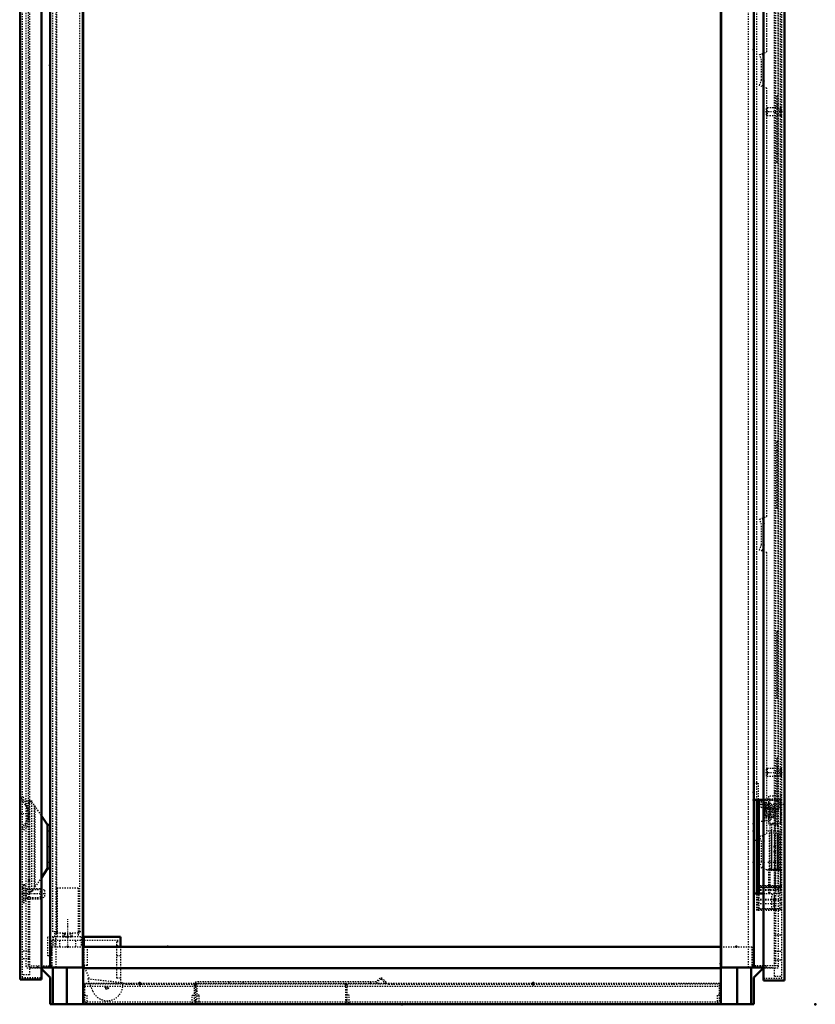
# Model space of a CAD drawing. Header units: millimetres. Extents: x -4 to 2880, y 0 to 4802.
# Tile 6 of 14: x 1561 to 2198, y 1652 to 2439. Entities that reach past the tile are written whole.
import ezdxf

# ---------------------------------------------------------------- set-up
doc = ezdxf.new("R2010")
doc.units = ezdxf.units.MM
doc.linetypes.add('Center', pattern=[1.5, 0.45, -0.5, 0.05, -0.5])
doc.linetypes.add('Dashed', pattern=[2, 1, -1])
for name, color, linetype, lineweight in [('2d ConnectionPoints', 7, 'Continuous', 50), ('AM_0', 7, 'Continuous', 50), ('AM_5', 3, 'Continuous', 25), ('AM_7', 7, 'Center', 25), ('AM_9', 6, 'Dashed', 25)]:
    doc.layers.add(name, color=color, linetype=linetype, lineweight=lineweight)

# ---------------------------------------------------------------- blocks, each defined once
blk = doc.blocks.new('82_CBP060_0__Bottom_Plate_2_0_in_MCS22066R5_0L__1300')
at = {"layer": 'AM_9'}
for p, q in [((1846.55, 1669.9), (1702.2, 1669.9)), ((1702.2, 1668.9), (1702.2, 1669.9)), ((1729, 1668.9), (1729, 1669.9)), ((1740.1, 1668.9), (1740.1, 1669.9)), ((1842.2, 1668.9), (1842.2, 1669.9)), ((1849.55, 1672.9), (1846.55, 1669.9)), ((1846.96, 1668.9), (1849.96, 1671.9)), ((1851.21, 1672.9), (1849.55, 1672.9)), ((1849.96, 1671.9), (1850.79, 1671.9)), ((1850.79, 1671.9), (1853.79, 1668.9)), ((1854.5, 1669.61), (1851.21, 1672.9)), ((1702.2, 1668.9), (1842.2, 1668.9)), ((1702.2, 1667.9), (1702.2, 1662.35)), ((1703.2, 1662.35), (1702.2, 1662.35)), ((1703.2, 1668.9), (1703.2, 1655.35)), ((1853.79, 1668.9), (1854.5, 1669.61)), ((1703.2, 1655.35), (1702.2, 1655.35)), ((1702.2, 1654.35), (1702.2, 1654)), ((1702.2, 1654), (1704.9, 1654)), ((1704.9, 1659.2), (1703.2, 1659.2)), ((1704.9, 1654), (1704.9, 1659.2))]:
    blk.add_line(p, q, dxfattribs=at)
blk = doc.blocks.new('83_CBP060_0__Bottom_Plate_1_0_in_MCS22066R5_0L__1300')
at = {"layer": 'AM_9'}
for p, q in [((1612.2, 1668.9), (1702.2, 1668.9)), ((1613.2, 1667.9), (1613.2, 1654.35)), ((1639, 1667.9), (1639, 1668.9)), ((1646.5, 1667.9), (1702.2, 1667.9)), ((1650.3, 1667.9), (1650.3, 1668.9)), ((1701.2, 1654.35), (1701.2, 1667.9)), ((1702.2, 1653), (1702.2, 1668.9)), ((1612.2, 1661.35), (1613.2, 1661.35)), ((1612.2, 1654.35), (1613.2, 1654.35)), ((1613.2, 1659.2), (1615, 1659.2)), ((1615, 1659.2), (1615, 1653)), ((1699.4, 1653), (1699.4, 1659.2)), ((1699.4, 1659.2), (1701.2, 1659.2)), ((1701.2, 1661.35), (1702.2, 1661.35)), ((1701.2, 1654.35), (1702.2, 1654.35)), ((1615, 1653), (1612.2, 1653)), ((1702.2, 1653), (1699.4, 1653))]:
    blk.add_line(p, q, dxfattribs=at)
blk = doc.blocks.new('84_CBPW600D300_0__Bottom_Plate_3_0_in_MCS22066R5_0L__1300')
at = {"layer": 'AM_9'}
for p, q in [((1822.2, 1653), (1822.2, 1668.9)), ((1823.2, 1667.9), (1823.2, 1654.35)), ((1842.2, 1668.9), (2122.2, 1668.9)), ((1849, 1667.9), (1849, 1668.9)), ((1856.5, 1667.9), (2087.9, 1667.9)), ((1860.3, 1667.9), (1860.3, 1668.9)), ((2084.1, 1667.9), (2084.1, 1668.9)), ((2095.4, 1667.9), (2095.4, 1668.9)), ((2121.2, 1654.35), (2121.2, 1667.9)), ((1823.2, 1661.35), (1822.2, 1661.35)), ((1823.2, 1654.35), (1822.2, 1654.35)), ((1825, 1659.2), (1823.2, 1659.2)), ((1825, 1653), (1825, 1659.2)), ((2119.4, 1659.2), (2119.4, 1653)), ((2121.2, 1659.2), (2119.4, 1659.2)), ((2122.2, 1661.35), (2121.2, 1661.35)), ((2122.2, 1654.35), (2121.2, 1654.35)), ((1822.2, 1653), (1825, 1653)), ((2119.4, 1653), (2122.2, 1653))]:
    blk.add_line(p, q, dxfattribs=at)
blk = doc.blocks.new('85_MPA060MPB4T_0_in_MCS22066R5_0L__1300')
at = {"layer": 'AM_5', "linetype": 'Dashed'}
for p, q in [((1595.7, 1705.9), (1603.7, 1705.9)), ((1596.47, 1708.9), (1596.47, 1705.9)), ((1602.93, 1708.9), (1602.93, 1705.9))]:
    blk.add_line(p, q, dxfattribs=at)
at = {"layer": 'AM_7'}
blk.add_line((1599.7, 1719.95), (1599.7, 1696.85), dxfattribs=at)
blk = doc.blocks.new('86_MPA060MPB3T_0_in_MCS22066R5_0L__1300')
at = {"layer": 'AM_0'}
for p, q in [((1612.2, 1705.9), (1642.1, 1705.9)), ((1612.2, 1702.9), (1612.6, 1702.9)), ((1612.6, 1705.9), (1612.6, 1697.9)), ((1642.1, 1705.9), (1642.1, 1697.9))]:
    blk.add_line(p, q, dxfattribs=at)
at = {"layer": 'AM_5', "linetype": 'Dashed'}
for p, q in [((1595.7, 1705.9), (1603.7, 1705.9)), ((1596.47, 1708.9), (1596.47, 1705.9)), ((1602.93, 1708.9), (1602.93, 1705.9))]:
    blk.add_line(p, q, dxfattribs=at)
at = {"layer": 'AM_7'}
for p, q in [((1629.76, 1665.18), (1632.44, 1665.18)), ((1631.1, 1663.84), (1631.1, 1666.51))]:
    blk.add_line(p, q, dxfattribs=at)
at = {"layer": 'AM_9'}
for p, q in [((1591.2, 1744.9), (1591.2, 1708.9)), ((1608.2, 1744.9), (1591.2, 1744.9)), ((1608.2, 1744.9), (1608.2, 1709.9)), ((1583.8, 1690.6), (1583.8, 1705.9)), ((1612.2, 1705.9), (1583.8, 1705.9)), ((1612.2, 1702.9), (1586.8, 1702.9)), ((1586.8, 1702.9), (1586.8, 1690.6)), ((1587.8, 1705.9), (1587.8, 1697.9)), ((1588.47, 1702.9), (1588.47, 1705.9)), ((1589.43, 1702.9), (1589.43, 1697.9)), ((1590.2, 1697.9), (1590.2, 1705.9)), ((1608.2, 1708.9), (1591.2, 1708.9)), ((1593.2, 1702.9), (1593.2, 1697.9)), ((1595.7, 1708.9), (1595.7, 1705.9)), ((1597.2, 1707.9), (1597.2, 1705.9)), ((1602.2, 1707.9), (1597.2, 1707.9)), ((1602.2, 1705.9), (1602.2, 1707.9)), ((1603.7, 1705.9), (1603.7, 1708.9)), ((1606.2, 1697.9), (1606.2, 1702.9)), ((1610.6, 1705.9), (1610.6, 1697.9)), ((1642.1, 1702.9), (1612.6, 1702.9)), ((1642.1, 1701.9), (1639.1, 1701.9)), ((1639.1, 1672.9), (1639.1, 1701.9)), ((1612.6, 1697.9), (1612.6, 1682.9)), ((1615.6, 1683), (1615.6, 1697.9)), ((1639.1, 1699.01), (1642.1, 1699.01)), ((1642.1, 1697.9), (1642.1, 1669.53)), ((1586.8, 1690.6), (1583.8, 1690.6)), ((1639.1, 1690.87), (1642.1, 1690.87)), ((1615.6, 1683), (1612.6, 1683)), ((1612.6, 1682.9), (1617.01, 1672.2)), ((1615.89, 1672.32), (1643.6, 1669.37)), ((1619.92, 1662.46), (1615.89, 1672.32)), ((1642.1, 1672.9), (1639.1, 1672.9))]:
    blk.add_line(p, q, dxfattribs=at)
blk.add_circle((1631.1, 1665.18), 1.27, dxfattribs=at)
blk.add_arc((1631.4, 1667.15), 12.4, 202.237, 10.31202, dxfattribs=at)
blk = doc.blocks.new('87_MP2206_0__P1_0_in_MCS22066R5_0L__1300')
at = {"layer": 'AM_9'}
for p, q in [((1609.2, 3796.9), (1609.2, 1708.9)), ((1590.7, 3795.9), (1590.7, 1709.9)), ((1587.7, 3764.9), (1587.7, 1709.9)), ((1591.7, 1709.9), (1587.7, 1709.9)), ((1591.7, 1705.9), (1591.7, 1709.9)), ((1612.2, 1709.9), (1608.2, 1709.9)), ((1608.2, 1709.9), (1608.2, 1705.9)), ((1589.2, 1708.9), (1589.2, 1705.9)), ((1591.2, 1708.9), (1589.2, 1708.9)), ((1609.2, 1708.9), (1608.2, 1708.9))]:
    blk.add_line(p, q, dxfattribs=at)
blk = doc.blocks.new('91_LSSD2200_0__Espagnolette_Top_0_in_MCS22066R5_0L__1300')
at = {"layer": 'AM_9'}
for p, q in [((2168.15, 1744.28), (2168.15, 2682.52)), ((2170.15, 1743.45), (2170.15, 2683.35)), ((2159.15, 2413.7), (2159.15, 2638.4)), ((2153.3, 2411.57), (2159.15, 2413.7)), ((2154.89, 2407.2), (2153.3, 2411.57)), ((2155.18, 2412.25), (2156.95, 2407.39)), ((2154.89, 2391.2), (2154.89, 2407.2)), ((2156.95, 2390.68), (2156.95, 2407.39)), ((2153.3, 2386.83), (2154.89, 2391.2)), ((2159.15, 2384.7), (2153.3, 2386.83)), ((2156.95, 2390.68), (2155.29, 2386.11)), ((2159.15, 2042.1), (2159.15, 2384.7)), ((2168.15, 2379.38), (2167.15, 2378.38)), ((2167.15, 2378.38), (2167.15, 2325.56)), ((2167.15, 2371.47), (2168.15, 2371.47)), ((2167.15, 2332.47), (2168.15, 2332.47)), ((2167.15, 2325.56), (2168.15, 2324.56)), ((2168.15, 2102.89), (2167.15, 2101.89)), ((2167.15, 2101.89), (2167.15, 2049.07)), ((2167.15, 2094.98), (2168.15, 2094.98)), ((2167.15, 2055.98), (2168.15, 2055.98)), ((2167.15, 2049.07), (2168.15, 2048.07)), ((2153.3, 2039.97), (2159.15, 2042.1)), ((2154.89, 2035.6), (2153.3, 2039.97)), ((2155.29, 2040.69), (2156.95, 2036.12)), ((2154.89, 2019.6), (2154.89, 2035.6)), ((2156.95, 2019.41), (2156.95, 2036.12)), ((2153.3, 2015.23), (2154.89, 2019.6)), ((2156.95, 2019.41), (2155.18, 2014.55)), ((2159.15, 2013.1), (2153.3, 2015.23)), ((2159.15, 1788.4), (2159.15, 2013.1)), ((2168.15, 1950.89), (2167.15, 1949.89)), ((2167.15, 1949.89), (2167.15, 1897.07)), ((2167.15, 1942.98), (2168.15, 1942.98)), ((2167.15, 1903.98), (2168.15, 1903.98)), ((2167.15, 1897.07), (2168.15, 1896.07)), ((2168.15, 1849.52), (2167.15, 1848.52)), ((2167.15, 1848.52), (2167.15, 1795.69)), ((2167.15, 1841.61), (2168.15, 1841.61)), ((2167.15, 1802.61), (2168.15, 1802.61)), ((2167.15, 1795.69), (2168.15, 1794.69)), ((2153.3, 1786.27), (2159.15, 1788.4)), ((2154.89, 1781.9), (2153.3, 1786.27)), ((2154.89, 1765.9), (2154.89, 1781.9)), ((2155.29, 1786.99), (2156.95, 1782.42)), ((2156.95, 1765.71), (2156.95, 1782.42)), ((2153.3, 1761.53), (2154.89, 1765.9)), ((2156.95, 1765.71), (2155.18, 1760.85)), ((2159.15, 1759.4), (2153.3, 1761.53)), ((2159.15, 1759.4), (2162.87, 1759.4)), ((2163.1, 1739.23), (2168.15, 1744.28)), ((2170.15, 1743.45), (2165.1, 1738.4)), ((2163.1, 1727.4), (2163.1, 1739.23)), ((2165.1, 1735.93), (2163.1, 1735.93)), ((2165.1, 1734.73), (2163.1, 1734.73)), ((2165.1, 1738.4), (2165.1, 1727.4)), ((2165.1, 1730.4), (2163.1, 1730.4)), ((2165.1, 1727.4), (2163.1, 1727.4))]:
    blk.add_line(p, q, dxfattribs=at)
blk = doc.blocks.new('93_DN2206R5_0__Plain_door_0_in_MCS22066R5_0L__1300')
at = {"layer": 'AM_0'}
for p, q in [((2156.4, 1670.9), (2156.4, 3852.9)), ((2173.2, 1670.9), (2173.2, 3852.9)), ((2173.2, 1670.9), (2156.4, 1670.9))]:
    blk.add_line(p, q, dxfattribs=at)
at = {"layer": 'AM_5', "linetype": 'Dashed'}
for p, q in [((2167.15, 2368.29), (2169.7, 2368.29)), ((2167.15, 2363.51), (2169.7, 2363.51)), ((2169.7, 2362.9), (2169.7, 2368.9)), ((2167.15, 1839.79), (2169.7, 1839.79)), ((2167.15, 1835.01), (2169.7, 1835.01)), ((2169.7, 1834.4), (2169.7, 1840.4)), ((2157, 1815.13), (2168.7, 1815.13)), ((2168.7, 1815.9), (2168.7, 1807.9)), ((2157, 1808.67), (2168.7, 1808.67))]:
    blk.add_line(p, q, dxfattribs=at)
at = {"layer": 'AM_7'}
for p, q in [((2158.07, 2365.9), (2171.93, 2365.9)), ((2158.07, 1837.4), (2171.93, 1837.4)), ((2153.31, 1811.9), (2173, 1811.9))]:
    blk.add_line(p, q, dxfattribs=at)
at = {"layer": 'AM_9'}
for p, q in [((2165.2, 1674.4), (2165.2, 3849.4)), ((2171.2, 1672.9), (2171.2, 3850.9)), ((2151.2, 1815.4), (2151.2, 2465.4)), ((2159.31, 2368.9), (2158.7, 2368.29)), ((2158.7, 2368.29), (2158.7, 2363.51)), ((2158.7, 2363.51), (2159.31, 2362.9)), ((2170.5, 2368.9), (2159.31, 2368.9)), ((2159.31, 2368.9), (2159.31, 2362.9)), ((2159.31, 2362.9), (2170.5, 2362.9)), ((2170.5, 2369.4), (2170.5, 2362.4)), ((2171.2, 2369.4), (2170.5, 2369.4)), ((2170.5, 2362.4), (2171.2, 2362.4)), ((2159.31, 1840.4), (2158.7, 1839.79)), ((2158.7, 1839.79), (2158.7, 1835.01)), ((2158.7, 1835.01), (2159.31, 1834.4)), ((2159.31, 1840.4), (2159.31, 1834.4)), ((2170.5, 1840.4), (2159.31, 1840.4)), ((2170.5, 1840.9), (2170.5, 1833.9)), ((2171.2, 1840.9), (2170.5, 1840.9)), ((2159.31, 1834.4), (2170.5, 1834.4)), ((2170.5, 1833.9), (2171.2, 1833.9)), ((2156.82, 1814.95), (2154.2, 1814.25)), ((2154.2, 1814.25), (2154.2, 1809.55)), ((2157.77, 1815.9), (2156.82, 1814.95)), ((2156.82, 1814.95), (2156.82, 1808.85)), ((2170, 1815.9), (2157.77, 1815.9)), ((2157.77, 1815.9), (2157.77, 1807.9)), ((2170, 1818.9), (2170, 1804.9)), ((2171.2, 1818.9), (2170, 1818.9)), ((2154.2, 1809.55), (2156.82, 1808.85)), ((2156.82, 1808.85), (2157.77, 1807.9)), ((2157.77, 1807.9), (2170, 1807.9)), ((2170, 1804.9), (2171.2, 1804.9)), ((2171.2, 1788.9), (2160.85, 1788.9)), ((2160.85, 1788.9), (2160.85, 1758.9)), ((2162.85, 1788.9), (2162.85, 1758.9)), ((2165.4, 1758.9), (2165.4, 1788.9)), ((2167.52, 1758.9), (2167.52, 1788.9)), ((2167.95, 1758.9), (2167.95, 1788.9)), ((2169.18, 1758.9), (2169.18, 1788.9)), ((2169.2, 1758.9), (2169.2, 1788.9)), ((2169.95, 1758.9), (2169.95, 1788.9)), ((2171.2, 1758.9), (2160.85, 1758.9)), ((2151.2, 1746.9), (2171.2, 1746.9)), ((2171.2, 1746.15), (2151.2, 1746.15)), ((2151.8, 1745.65), (2171.2, 1745.65)), ((2151.8, 1726.9), (2151.8, 1745.65)), ((2151.8, 1743.65), (2171.2, 1743.65)), ((2151.8, 1743.07), (2171.2, 1743.07)), ((2153.1, 1745.65), (2153.1, 1746.15)), ((2153.1, 1745.3), (2169.75, 1745.3)), ((2153.1, 1728.5), (2153.1, 1745.3)), ((2161.5, 1745.65), (2161.5, 1746.15)), ((2169.75, 1745.65), (2169.75, 1746.15)), ((2169.75, 1728.5), (2169.75, 1745.3)), ((2151.2, 1726.9), (2151.2, 1740.4)), ((2151.8, 1735.98), (2171.2, 1735.98)), ((2151.8, 1735.4), (2171.2, 1735.4)), ((2171.2, 1726.9), (2151.2, 1726.9)), ((2151.8, 1732.6), (2171.2, 1732.6)), ((2151.8, 1727.9), (2171.2, 1727.9)), ((2153.1, 1728.5), (2169.75, 1728.5)), ((2165.2, 1707.4), (2171.2, 1707.4)), ((2165.2, 1694.4), (2171.2, 1694.4)), ((2165.2, 1687.4), (2171.2, 1687.4)), ((2156.4, 1672.9), (2171.2, 1672.9)), ((2165.2, 1674.4), (2171.2, 1674.4))]:
    blk.add_line(p, q, dxfattribs=at)
blk = doc.blocks.new('94_DNMK02_0__Hinge_Left_1_0_in_MCS22066R5_0L__1300')
at = {"layer": 'AM_0'}
for p, q in [((2148.7, 1815.4), (2156.4, 1815.4)), ((2151.2, 1815.4), (2151.2, 1740.4)), ((2152.7, 1815.4), (2152.7, 1740.4)), ((2148.7, 1740.4), (2156.4, 1740.4))]:
    blk.add_line(p, q, dxfattribs=at)
at = {"layer": 'AM_7'}
for p, q in [((2165.4, 1822), (2165.4, 1742.8)), ((2170.9, 1790.4), (2159.9, 1790.4)), ((2170.9, 1765.4), (2159.9, 1765.4))]:
    blk.add_line(p, q, dxfattribs=at)
at = {"layer": 'AM_9'}
for p, q in [((2156.4, 1815.4), (2170.4, 1815.4)), ((2170.4, 1818.4), (2160.4, 1818.4)), ((2160.4, 1818.4), (2160.4, 1795.9)), ((2161.57, 1815.4), (2161.57, 1795.9)), ((2165.9, 1815.4), (2165.9, 1796.4)), ((2170.01, 1815.4), (2170.01, 1796.4)), ((2170.4, 1795.9), (2170.4, 1818.4)), ((2170.4, 1815.4), (2170.4, 1795.9)), ((2170.4, 1795.9), (2160.4, 1795.9)), ((2166.04, 1796.4), (2161.4, 1795.41)), ((2162.87, 1796.4), (2162.87, 1795.9)), ((2170.32, 1796.4), (2162.87, 1796.4)), ((2162.9, 1795.9), (2162.9, 1759.9)), ((2170.26, 1796.7), (2165.66, 1796.7)), ((2165.66, 1796.7), (2165.9, 1796.69)), ((2167.9, 1759.9), (2167.9, 1795.9)), ((2170.32, 1795.9), (2170.32, 1796.4)), ((2161.4, 1795.41), (2161.4, 1760.39)), ((2160.4, 1759.9), (2160.4, 1740.4)), ((2160.4, 1759.9), (2170.4, 1759.9)), ((2161.4, 1760.39), (2166.04, 1759.4)), ((2161.57, 1759.9), (2161.57, 1740.4)), ((2162.87, 1759.9), (2162.87, 1759.4)), ((2162.87, 1759.4), (2170.32, 1759.4)), ((2165.9, 1759.11), (2165.66, 1759.1)), ((2165.66, 1759.1), (2170.26, 1759.1)), ((2165.9, 1759.4), (2165.9, 1740.4)), ((2170.01, 1759.4), (2170.01, 1740.4)), ((2170.32, 1759.4), (2170.32, 1759.9)), ((2170.4, 1759.9), (2170.4, 1740.4)), ((2156.4, 1740.4), (2170.4, 1740.4))]:
    blk.add_line(p, q, dxfattribs=at)
for points in [[(2164.05, 1796.4), (2164.49, 1796.54), (2164.95, 1796.64), (2165.4, 1796.69), (2165.66, 1796.7)], [(2170.23, 1796.4), (2170.24, 1796.54), (2170.24, 1796.64), (2170.25, 1796.69), (2170.26, 1796.7)], [(2170.26, 1796.7), (2170.27, 1796.68), (2170.28, 1796.6), (2170.29, 1796.49), (2170.29, 1796.4)], [(2165.66, 1759.1), (2165.2, 1759.12), (2164.74, 1759.2), (2164.29, 1759.31), (2164.05, 1759.4)], [(2170.26, 1759.1), (2170.25, 1759.12), (2170.24, 1759.2), (2170.23, 1759.31), (2170.23, 1759.4)], [(2170.29, 1759.4), (2170.28, 1759.26), (2170.27, 1759.16), (2170.26, 1759.11), (2170.26, 1759.1)]]:
    blk.add_lwpolyline(points, dxfattribs=at)
blk = doc.blocks.new('98_DNMK01_0__Rod_catches_1_0_in_MCS22066R5_0L__1300')
at = {"layer": 'AM_7'}
for p, q in [((2155.95, 1805.9), (2166.45, 1805.9)), ((2161.2, 1800.65), (2161.2, 1811.15))]:
    blk.add_line(p, q, dxfattribs=at)
at = {"layer": 'AM_9'}
for p, q in [((2148.7, 1828.9), (2152.2, 1828.9)), ((2152.2, 1828.9), (2152.2, 1782.9)), ((2152.2, 1813.9), (2161.51, 1813.09)), ((2156.95, 1813.48), (2156.95, 1798.32)), ((2157.45, 1813.44), (2157.45, 1798.36)), ((2161.51, 1813.09), (2165.7, 1808.9)), ((2159.97, 1808.08), (2159.97, 1807.48)), ((2159.97, 1804.32), (2159.97, 1803.72)), ((2165.7, 1808.9), (2165.7, 1802.9)), ((2161.51, 1798.71), (2152.2, 1797.9)), ((2165.7, 1802.9), (2161.51, 1798.71)), ((2152.2, 1782.9), (2148.7, 1782.9))]:
    blk.add_line(p, q, dxfattribs=at)
for radius in [5, 4, 3.7, 2.5]:
    blk.add_circle((2161.2, 1805.9), radius, dxfattribs=at)
blk.add_arc((2161.2, 1805.9), 2, 232.08454, 127.91546, dxfattribs=at)
blk = doc.blocks.new('103_CRP2206R5_0__Rear_Panel_0_in_MCS22066R5_0L__1300')
at = {"layer": 'AM_0'}
for p, q in [((1561.7, 3853.85), (1561.7, 1671.85)), ((1578.7, 3853.85), (1578.7, 1671.85)), ((1561.7, 1671.85), (1578.7, 1671.85))]:
    blk.add_line(p, q, dxfattribs=at)
at = {"layer": 'AM_5', "linetype": 'Dashed'}
for p, q in [((1566.7, 1736.35), (1566.7, 1744.35)), ((1578.4, 1743.58), (1566.7, 1743.58)), ((1578.4, 1737.12), (1566.7, 1737.12))]:
    blk.add_line(p, q, dxfattribs=at)
at = {"layer": 'AM_7'}
for p, q in [((1569.26, 1804.15), (1561.34, 1804.15)), ((1582.1, 1740.35), (1562.3, 1740.35))]:
    blk.add_line(p, q, dxfattribs=at)
at = {"layer": 'AM_9'}
for p, q in [((1563.2, 3852.35), (1563.2, 1673.35)), ((1569.2, 3830.35), (1569.2, 1675.35)), ((1567.4, 1812.18), (1561.7, 1817.88)), ((1568.9, 1812.8), (1563.2, 1818.5)), ((1567.4, 1796.12), (1567.4, 1812.18)), ((1568.9, 1808.15), (1567.4, 1808.15)), ((1568.9, 1798.56), (1568.9, 1809.74)), ((1561.7, 1790.42), (1567.4, 1796.12)), ((1567.4, 1800.15), (1568.9, 1800.15)), ((1563.2, 1789.8), (1568.9, 1795.5)), ((1564.2, 1744.85), (1563.2, 1744.85)), ((1565.4, 1747.35), (1564.2, 1747.35)), ((1564.2, 1747.35), (1564.2, 1733.35)), ((1565.4, 1747.35), (1565.4, 1733.35)), ((1577.63, 1744.35), (1565.4, 1744.35)), ((1578.13, 1743.85), (1577.63, 1744.35)), ((1577.63, 1744.35), (1577.63, 1736.35)), ((1581.2, 1743.1), (1578.13, 1743.85)), ((1578.13, 1743.85), (1578.13, 1736.85)), ((1581.2, 1743.1), (1581.2, 1737.6)), ((1563.2, 1735.85), (1564.2, 1735.85)), ((1564.2, 1733.35), (1565.4, 1733.35)), ((1565.4, 1736.35), (1577.63, 1736.35)), ((1577.63, 1736.35), (1578.13, 1736.85)), ((1578.13, 1736.85), (1581.2, 1737.6)), ((1569.2, 1694.35), (1563.2, 1694.35)), ((1569.2, 1688.35), (1563.2, 1688.35)), ((1569.2, 1675.35), (1563.2, 1675.35)), ((1563.2, 1673.35), (1578.7, 1673.35))]:
    blk.add_line(p, q, dxfattribs=at)
blk.add_lwpolyline([(1563.2, 1792.97), (1565.65, 1796.34), (1567.64, 1799.99), (1568.52, 1803.37), (1568.15, 1806.87), (1567.2, 1809.27), (1565.92, 1811.52), (1563.2, 1815.33)], dxfattribs=at)
blk = doc.blocks.new('104_CRPK060RPMK1T_0_in_MCS22066R5_0L__1300')
at = {"layer": 'AM_0'}
for p, q in [((1578.7, 1802.63), (1583.7, 1795.4)), ((1585.7, 1795.4), (1583.7, 1795.4)), ((1583.7, 1795.4), (1583.7, 1760.4)), ((1583.7, 1760.4), (1578.7, 1753.17)), ((1585.7, 1760.4), (1583.7, 1760.4))]:
    blk.add_line(p, q, dxfattribs=at)
at = {"layer": 'AM_9'}
for p, q in [((1568.9, 1814.9), (1570.9, 1814.9)), ((1568.9, 1814.9), (1568.9, 1809.74)), ((1570.9, 1813.9), (1568.9, 1813.9)), ((1570.9, 1814.9), (1570.9, 1740.9)), ((1570.9, 1813.9), (1578.7, 1802.63)), ((1572.96, 1810.92), (1572.96, 1744.88)), ((1573.54, 1810.09), (1573.54, 1745.71)), ((1568.9, 1798.56), (1568.9, 1740.9)), ((1578.7, 1753.17), (1570.9, 1741.9)), ((1570.9, 1741.9), (1568.9, 1741.9)), ((1568.9, 1740.9), (1570.9, 1740.9))]:
    blk.add_line(p, q, dxfattribs=at)
blk = doc.blocks.new('108_MCS22066R5_Frame_0_in_MCS22066R5_0L__1300')
at = {"layer": 'AM_0'}
for p, q in [((1612.2, 3840.9), (1612.2, 1651.9)), ((2122.2, 3840.9), (2122.2, 1651.9)), ((1585.7, 3824.4), (1585.7, 1681.4)), ((1611.9, 3824.4), (1611.9, 1681.4)), ((2122.5, 3824.4), (2122.5, 1681.4)), ((2148.7, 3824.4), (2148.7, 1681.4)), ((2122.2, 1697.9), (1612.2, 1697.9)), ((1578.7, 1681.4), (1612.2, 1681.4)), ((1585.7, 1673.38), (1578.7, 1680.38)), ((1587.8, 1681.4), (1587.8, 1651.9)), ((1598.93, 1681.4), (1598.93, 1651.9)), ((2122.2, 1680.9), (1612.2, 1680.9)), ((2122.2, 1681.4), (2156.4, 1681.4)), ((2135.47, 1681.4), (2135.47, 1651.9)), ((2146.6, 1681.4), (2146.6, 1651.9)), ((2156.22, 1680.9), (2148.7, 1673.38)), ((2156.4, 1680.9), (2156.22, 1680.9)), ((1585.7, 1651.9), (1585.7, 1673.38)), ((2148.7, 1673.38), (2148.7, 1651.9)), ((1585.7, 1651.9), (2148.7, 1651.9))]:
    blk.add_line(p, q, dxfattribs=at)
at = {"layer": 'AM_9'}
for p, q in [((1566.2, 3824.9), (1566.2, 1680.9)), ((1590.2, 3824.4), (1590.2, 1681.4)), ((2144.2, 3824.4), (2144.2, 1681.4)), ((2166.15, 3823.15), (2166.15, 1682.65)), ((2168.2, 3824.9), (2168.2, 1680.9)), ((1568.25, 2527.36), (1568.25, 1805.86)), ((1568.25, 1802.36), (1568.25, 1682.65)), ((1587.2, 1697.9), (1612.2, 1697.9)), ((1587.2, 1682.65), (1587.2, 1697.9)), ((2122.2, 1697.9), (2147.2, 1697.9)), ((2147.2, 1697.9), (2147.2, 1682.65)), ((1566.2, 1682.65), (1587.2, 1682.65)), ((1578.18, 1680.9), (1566.2, 1680.9)), ((1570.08, 1681.4), (1578.7, 1681.4)), ((1570.08, 1681.4), (1570.08, 1680.9)), ((1575.97, 1681.4), (1575.97, 1682.65)), ((1578.7, 1680.38), (1578.18, 1680.9)), ((2168.2, 1682.65), (2147.2, 1682.65)), ((2156.4, 1681.4), (2164.32, 1681.4)), ((2168.2, 1680.9), (2156.4, 1680.9)), ((2158.43, 1682.65), (2158.43, 1681.4)), ((2164.32, 1680.9), (2164.32, 1681.4)), ((1646.5, 1667.9), (1612.2, 1667.9)), ((2122.2, 1666.15), (1612.2, 1666.15)), ((1856.5, 1667.9), (1702.2, 1667.9)), ((2122.2, 1667.9), (2087.9, 1667.9)), ((2122.2, 1653.65), (1612.2, 1653.65))]:
    blk.add_line(p, q, dxfattribs=at)

msp = doc.modelspace()

# ---------------------------------------------------------------- linework, layer by layer
at = {"layer": '2d ConnectionPoints'}
for p in [(2148.7, 2415.4), (1585.7, 2402.9), (1585.7, 2402.9), (2148.7, 1821.4), (2148.7, 1815.4), (1568.9, 1804.15), (2148.7, 1796.4), (1585.7, 1790.4), (2148.7, 1790.4), (2148.7, 1790.4), (2148.7, 1790.4), (2148.7, 1790.4), (2148.7, 1790.4), (1585.7, 1777.9), (1585.7, 1777.9), (1585.7, 1777.9), (2165.4, 1777.9), (2165.4, 1773.9), (1585.7, 1765.4), (1585.7, 1765.4), (1585.7, 1765.4), (2148.7, 1765.4), (1568.9, 1751.65), (1599.7, 1705.9), (1599.7, 1705.9), (1599.7, 1697.9), (1679.7, 1697.9), (1679.7, 1697.9), (2134.7, 1697.9), (2134.7, 1697.9), (2134.7, 1697.9), (2122.2, 1684.4), (1612.2, 1667.9), (1612.2, 1667.9), (1612.2, 1667.9), (1657.2, 1668.9), (1657.2, 1667.9), (1702.2, 1667.9), (1822.2, 1667.9), (1972.2, 1668.9), (1972.2, 1667.9), (2122.2, 1667.9), (2122.2, 1667.9), (2122.2, 1667.9), (1867.2, 1651.9), (1867.2, 1651.9), (2197.9, 1651.9), (2197.9, 1651.9)]:
    msp.add_point(p, dxfattribs=at)

# ---------------------------------------------------------------- block references
for name in ['103_CRP2206R5_0__Rear_Panel_0_in_MCS22066R5_0L__1300', '108_MCS22066R5_Frame_0_in_MCS22066R5_0L__1300', '93_DN2206R5_0__Plain_door_0_in_MCS22066R5_0L__1300', '87_MP2206_0__P1_0_in_MCS22066R5_0L__1300', '91_LSSD2200_0__Espagnolette_Top_0_in_MCS22066R5_0L__1300', '98_DNMK01_0__Rod_catches_1_0_in_MCS22066R5_0L__1300', '94_DNMK02_0__Hinge_Left_1_0_in_MCS22066R5_0L__1300', '104_CRPK060RPMK1T_0_in_MCS22066R5_0L__1300', '86_MPA060MPB3T_0_in_MCS22066R5_0L__1300', '85_MPA060MPB4T_0_in_MCS22066R5_0L__1300', '82_CBP060_0__Bottom_Plate_2_0_in_MCS22066R5_0L__1300', '83_CBP060_0__Bottom_Plate_1_0_in_MCS22066R5_0L__1300', '84_CBPW600D300_0__Bottom_Plate_3_0_in_MCS22066R5_0L__1300']:
    msp.add_blockref(name, (0, 0))

doc.saveas('drawing.dxf')
